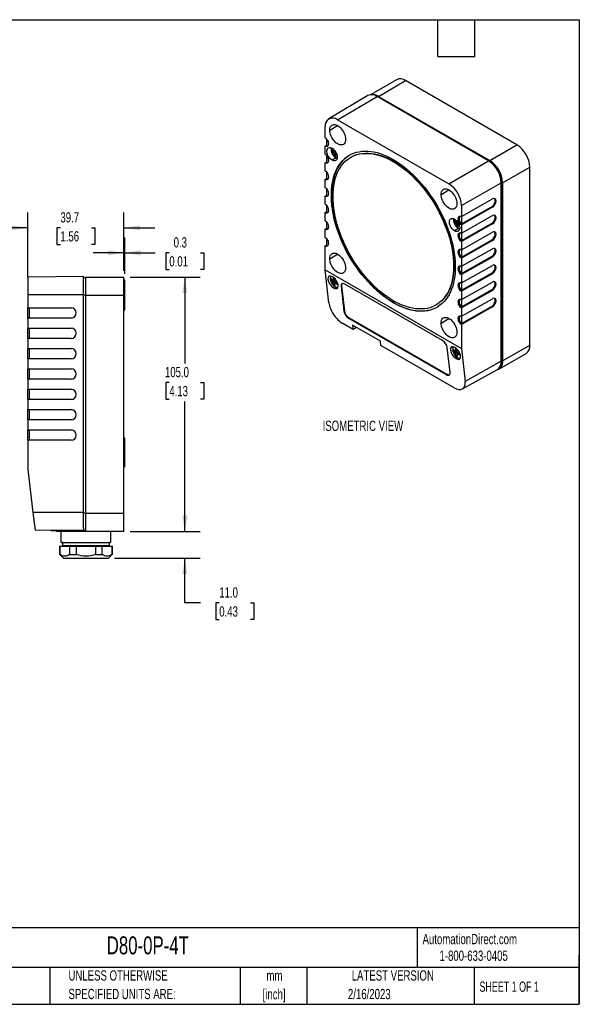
# Model space of a CAD drawing. Header units: millimetres. Extents: x 13 to 546, y 13 to 419.
# Tile 3 of 3: x 315 to 546, y 13 to 419. Entities that reach past the tile are written whole.
import ezdxf

# ---------------------------------------------------------------- set-up
doc = ezdxf.new("R2010")
doc.units = ezdxf.units.MM
doc.header["$LTSCALE"] = 2
doc.layers.add('DIMENSIONS', color=140, linetype='Continuous', lineweight=25)
doc.layers.add('TEXT', color=140, linetype='Continuous', lineweight=25)
doc.styles.add('SLDTEXTSTYLE0', font='TXT', dxfattribs={"width": 0.7})
doc.styles.add('SLDTEXTSTYLE1', font='TXT', dxfattribs={"width": 0.65})
doc.dimstyles.new('SLDDIMSTYLE0', dxfattribs={"dimtxt": 4.316016, "dimasz": 6.604, "dimexe": 0, "dimexo": 0.0625, "dimgap": 1.079004, "dimtad": 0, "dimtih": 1, "dimtoh": 1, "dimrnd": 1e-09, "dimzin": 4, "dimdsep": 46, "dimtxsty": 'SLDTEXTSTYLE0', "dimsah": 1, "dimcen": 0.09, "dimadec": 0, "dimazin": 1, "dimtfac": 1, "dimtofl": 0, "dimtmove": 0, "dimatfit": 3, "dimfxl": 0, "dimfrac": 2, "dimtolj": 1, "dimtzin": 12, "dimarcsym": 0})
doc.dimstyles.new('SLDDIMSTYLE1', dxfattribs={"dimtxt": 4.316016, "dimasz": 6.604, "dimexe": 0, "dimexo": 0.0625, "dimgap": 1.079004, "dimtad": 0, "dimtih": 1, "dimtoh": 1, "dimrnd": 1e-09, "dimzin": 12, "dimdsep": 46, "dimtxsty": 'SLDTEXTSTYLE0', "dimsah": 1, "dimcen": 0.09, "dimadec": 0, "dimazin": 3, "dimtfac": 1, "dimtmove": 0, "dimatfit": 0, "dimfxl": 0, "dimfrac": 2, "dimtolj": 1, "dimtzin": 12, "dimarcsym": 0})
doc.dimstyles.new('SLDDIMSTYLE4', dxfattribs={"dimtxt": 4.316016, "dimasz": 6.604, "dimexe": 0, "dimexo": 0.0625, "dimgap": 1.079004, "dimtad": 0, "dimtih": 1, "dimtoh": 1, "dimrnd": 1e-09, "dimdsep": 46, "dimtxsty": 'SLDTEXTSTYLE0', "dimsah": 1, "dimcen": 0.09, "dimadec": 0, "dimazin": 2, "dimtfac": 1, "dimtmove": 0, "dimatfit": 0, "dimfxl": 0, "dimfrac": 2, "dimtolj": 1, "dimtzin": 12, "dimarcsym": 0})
doc.dimstyles.new('SLDDIMSTYLE5', dxfattribs={"dimtxt": 4.316016, "dimasz": 6.604, "dimexe": 0, "dimexo": 0.0625, "dimgap": 1.079004, "dimtad": 0, "dimtih": 1, "dimtoh": 1, "dimrnd": 1e-09, "dimzin": 4, "dimdsep": 46, "dimtxsty": 'SLDTEXTSTYLE0', "dimsah": 1, "dimcen": 0.09, "dimadec": 0, "dimazin": 1, "dimtfac": 1, "dimtmove": 0, "dimatfit": 0, "dimfxl": 0, "dimfrac": 2, "dimtolj": 1, "dimtzin": 12, "dimarcsym": 0})

# ---------------------------------------------------------------- blocks, each defined once
blk = doc.blocks.new('SW_NOTE_0_1')
at = {"layer": 'TEXT', "color": 0, "char_height": 4.233, "attachment_point": 2, "style": 'SLDTEXTSTYLE0'}
for s, insert in [('mm', (5.69, 5.46)), ('[inch]', (5.52, -2.19))]:
    blk.add_mtext(s, dxfattribs=dict(at, insert=insert))
blk = doc.blocks.new('SW_NOTE_0_2')
at = {"layer": 'TEXT', "color": 0, "char_height": 4.2333, "attachment_point": 1, "style": 'SLDTEXTSTYLE0'}
for s, insert in [('UNLESS OTHERWISE', (0, 5.46)), ('SPECIFIED UNITS ARE:', (0, -2.19))]:
    blk.add_mtext(s, dxfattribs=dict(at, insert=insert))
blk = doc.blocks.new('_D_7')
at = {"layer": 'DIMENSIONS'}
for p, q in [((318.43, 312.54), (318.43, 339.55)), ((358.13, 315.39), (358.13, 339.55)), ((318.43, 333.2), (305.73, 333.2)), ((331.88, 333.2), (330.43, 333.2)), ((330.43, 333.2), (330.43, 326.34)), ((344.71, 333.2), (346.15, 333.2)), ((346.15, 333.2), (346.15, 326.34)), ((358.13, 333.2), (370.83, 333.2)), ((330.43, 326.34), (331.88, 326.34)), ((346.15, 326.34), (344.71, 326.34))]:
    blk.add_line(p, q, dxfattribs=at)
for points in [[(318.43, 333.2), (311.82, 334.22), (311.82, 332.19)], [(358.13, 333.2), (364.73, 332.19), (364.73, 334.22)]]:
    blk.add_solid(points, dxfattribs=at)
at = {"layer": 'DIMENSIONS', "char_height": 4.233, "attachment_point": 1, "style": 'SLDTEXTSTYLE0'}
for s, insert in [('39.7', (331.88, 339.63)), ('1.56', (331.88, 331.8))]:
    blk.add_mtext(s, dxfattribs=dict(at, insert=insert))
blk = doc.blocks.new('_D_8')
at = {"layer": 'DIMENSIONS'}
for p, q in [((358.13, 315.39), (358.13, 329.24)), ((358.43, 314.14), (358.43, 329.24)), ((358.13, 322.89), (345.43, 322.89)), ((358.43, 322.89), (370.98, 322.89)), ((376.83, 322.89), (375.38, 322.89)), ((375.38, 322.89), (375.38, 316.03)), ((389.65, 322.89), (391.1, 322.89)), ((391.1, 322.89), (391.1, 316.03)), ((375.38, 316.03), (376.83, 316.03)), ((391.1, 316.03), (389.65, 316.03))]:
    blk.add_line(p, q, dxfattribs=at)
for points in [[(358.13, 322.89), (351.52, 323.9), (351.52, 321.87)], [(358.43, 322.89), (365.03, 321.87), (365.03, 323.9)]]:
    blk.add_solid(points, dxfattribs=at)
at = {"layer": 'DIMENSIONS', "char_height": 4.233, "attachment_point": 1, "style": 'SLDTEXTSTYLE0'}
for s, insert in [('0.3', (378.62, 329.31)), ('0.01', (376.83, 321.48))]:
    blk.add_mtext(s, dxfattribs=dict(at, insert=insert))
blk = doc.blocks.new('_D_9')
at = {"layer": 'DIMENSIONS'}
for p, q in [((360.67, 312.85), (389.59, 312.85)), ((383.24, 312.85), (383.24, 277.16)), ((376.83, 269.34), (375.38, 269.34)), ((375.38, 269.34), (375.38, 262.48)), ((389.65, 269.34), (391.1, 269.34)), ((391.1, 269.34), (391.1, 262.48)), ((375.38, 262.48), (376.83, 262.48)), ((383.24, 207.85), (383.24, 261.51)), ((391.1, 262.48), (389.65, 262.48)), ((360.67, 207.85), (389.59, 207.85))]:
    blk.add_line(p, q, dxfattribs=at)
for points in [[(383.24, 312.85), (382.22, 306.25), (384.26, 306.25)], [(383.24, 207.85), (384.26, 214.46), (382.22, 214.46)]]:
    blk.add_solid(points, dxfattribs=at)
at = {"layer": 'DIMENSIONS', "char_height": 4.233, "attachment_point": 1, "style": 'SLDTEXTSTYLE0'}
for s, insert in [('105.0', (375.03, 275.76)), ('4.13', (376.83, 267.93))]:
    blk.add_mtext(s, dxfattribs=dict(at, insert=insert))
blk = doc.blocks.new('_D_10')
at = {"layer": 'DIMENSIONS'}
for p, q in [((383.24, 207.85), (383.24, 220.55)), ((360.67, 207.85), (389.59, 207.85)), ((354.22, 196.85), (389.59, 196.85)), ((383.24, 178.38), (383.24, 196.85)), ((389.68, 178.38), (383.24, 178.38)), ((397.46, 178.38), (396.01, 178.38)), ((396.01, 178.38), (396.01, 171.52)), ((410.29, 178.38), (411.74, 178.38)), ((411.74, 178.38), (411.74, 171.52)), ((396.01, 171.52), (397.46, 171.52)), ((411.74, 171.52), (410.29, 171.52))]:
    blk.add_line(p, q, dxfattribs=at)
for points in [[(383.24, 207.85), (384.26, 214.46), (382.22, 214.46)], [(383.24, 196.85), (382.22, 190.25), (384.26, 190.25)]]:
    blk.add_solid(points, dxfattribs=at)
at = {"layer": 'DIMENSIONS', "char_height": 4.233, "attachment_point": 1, "style": 'SLDTEXTSTYLE0'}
for s, insert in [('11.0', (397.46, 184.8)), ('0.43', (397.46, 176.98))]:
    blk.add_mtext(s, dxfattribs=dict(at, insert=insert))

msp = doc.modelspace()

# ---------------------------------------------------------------- linework, layer by layer
for p, q in [((470.661, 394.319), (459.932, 388.126)), ((463.168, 387.458), (474.411, 393.948)), ((520.373, 367.415), (474.411, 393.948)), ((458.824, 387.771), (442.686, 378.167)), ((446.339, 377.824), (462.602, 387.417)), ((508.564, 360.884), (462.602, 387.417)), ((463.168, 387.213), (463.062, 387.152)), ((463.168, 387.458), (509.13, 360.924)), ((463.168, 387.213), (509.13, 360.68)), ((441.212, 370.332), (441.212, 374.864)), ((443.051, 373.517), (446.339, 375.415)), ((446.339, 377.824), (492.301, 351.291)), ((441.212, 370.332), (441.566, 370.128)), ((441.212, 366.902), (441.916, 367.317)), ((441.212, 363.473), (441.212, 366.902)), ((441.566, 366.699), (441.212, 366.902)), ((441.919, 366.903), (441.566, 366.699)), ((441.916, 366.905), (441.916, 369.676)), ((441.916, 366.905), (441.919, 366.903)), ((441.919, 366.903), (442.206, 366.931)), ((443.6, 365.848), (443.676, 366.178)), ((509.13, 360.924), (520.373, 367.415)), ((441.212, 363.473), (441.566, 363.269)), ((441.916, 360.046), (441.916, 362.817)), ((443.6, 365.195), (443.673, 365.237)), ((443.673, 365.237), (445.314, 364.29)), ((445.709, 362.069), (444.041, 361.105)), ((444.788, 364.639), (444.882, 365.299)), ((445.231, 364.895), (444.788, 364.639)), ((445.314, 364.29), (444.788, 363.986)), ((444.953, 363.02), (445.314, 363.228)), ((445.314, 364.29), (445.314, 363.228)), ((445.314, 363.228), (445.44, 363.155)), ((445.399, 364.634), (445.354, 364.313)), ((445.797, 363.915), (445.354, 363.66)), ((451.863, 362.381), (451.721, 362.299)), ((441.212, 360.043), (441.916, 360.458)), ((441.212, 356.614), (441.212, 360.043)), ((441.566, 359.84), (441.212, 360.043)), ((441.919, 360.044), (441.566, 359.84)), ((441.916, 360.046), (441.919, 360.044)), ((441.919, 360.044), (442.206, 360.072)), ((469.32, 360.556), (469.461, 360.638)), ((492.301, 351.291), (508.564, 360.884)), ((509.13, 360.68), (509.006, 360.608)), ((514.433, 351.739), (525.676, 358.229)), ((525.676, 284.741), (525.676, 358.229)), ((441.212, 356.614), (441.566, 356.41)), ((441.212, 353.184), (441.916, 353.599)), ((441.916, 353.187), (441.916, 355.958)), ((441.212, 349.755), (441.212, 353.184)), ((441.566, 352.981), (441.212, 353.184)), ((441.212, 349.755), (441.566, 349.551)), ((441.919, 353.185), (441.566, 352.981)), ((441.916, 353.187), (441.919, 353.185)), ((441.919, 353.185), (442.206, 353.213)), ((497.427, 342.412), (513.868, 351.698)), ((514.221, 351.861), (513.868, 351.657)), ((513.868, 278.209), (513.868, 351.698)), ((514.221, 351.861), (514.221, 278.373)), ((514.433, 351.739), (514.433, 278.25)), ((441.212, 346.326), (441.916, 346.74)), ((441.212, 342.896), (441.212, 346.326)), ((441.566, 346.122), (441.212, 346.326)), ((441.919, 346.326), (441.566, 346.122)), ((441.916, 346.328), (441.916, 349.099)), ((441.916, 346.328), (441.919, 346.326)), ((441.919, 346.326), (442.206, 346.354)), ((489.013, 346.983), (492.301, 348.882)), ((441.212, 342.896), (441.566, 342.692)), ((441.916, 339.469), (441.916, 342.24)), ((497.427, 337.88), (510.222, 345.107)), ((497.427, 342.412), (497.427, 337.88)), ((510.222, 341.678), (497.427, 334.45)), ((497.431, 334.856), (509.869, 341.882)), ((509.869, 341.882), (510.222, 341.678)), ((441.212, 339.467), (441.916, 339.882)), ((441.212, 336.037), (441.212, 339.467)), ((441.566, 339.263), (441.212, 339.467)), ((441.919, 339.467), (441.566, 339.263)), ((441.916, 339.469), (441.919, 339.467)), ((441.919, 339.467), (442.206, 339.495)), ((497.074, 338.084), (497.427, 337.88)), ((497.427, 331.021), (510.222, 338.248)), ((497.431, 337.882), (497.431, 334.856)), ((441.212, 336.037), (441.566, 335.833)), ((441.916, 332.61), (441.916, 335.381)), ((494.158, 336.662), (494.235, 336.992)), ((494.158, 336.008), (494.231, 336.05)), ((494.231, 336.05), (495.872, 335.103)), ((495.346, 335.453), (495.44, 336.112)), ((495.789, 335.709), (495.346, 335.453)), ((495.872, 335.103), (495.346, 334.8)), ((495.511, 333.833), (495.872, 334.041)), ((495.872, 335.103), (495.872, 334.041)), ((495.872, 334.041), (495.998, 333.969)), ((495.958, 335.448), (495.912, 335.126)), ((496.355, 334.729), (495.912, 334.473)), ((497.074, 334.654), (497.428, 334.858)), ((497.427, 334.45), (497.074, 334.654)), ((510.222, 334.819), (497.427, 327.591)), ((497.427, 334.45), (497.427, 331.021)), ((497.428, 334.858), (497.431, 334.856)), ((497.431, 327.997), (509.869, 335.023)), ((509.869, 335.023), (510.222, 334.819)), ((441.212, 332.608), (441.916, 333.023)), ((441.212, 329.178), (441.212, 332.608)), ((441.566, 332.404), (441.212, 332.608)), ((441.919, 332.608), (441.566, 332.404)), ((441.916, 332.61), (441.919, 332.608)), ((441.919, 332.608), (442.206, 332.636)), ((496.268, 332.882), (494.599, 331.919)), ((497.074, 331.225), (497.427, 331.021)), ((497.427, 324.162), (510.222, 331.389)), ((497.431, 331.023), (497.431, 327.997)), ((441.212, 329.178), (441.566, 328.974)), ((441.212, 325.749), (441.916, 326.164)), ((441.212, 315.842), (441.212, 325.749)), ((441.566, 325.545), (441.212, 325.749)), ((441.919, 325.749), (441.566, 325.545)), ((441.916, 325.751), (441.916, 328.522)), ((441.916, 325.751), (441.919, 325.749)), ((441.919, 325.749), (442.206, 325.777)), ((497.074, 327.795), (497.428, 327.999)), ((497.427, 327.591), (497.074, 327.795)), ((510.222, 327.96), (497.427, 320.732)), ((497.427, 327.591), (497.427, 324.162)), ((497.428, 327.999), (497.431, 327.997)), ((497.431, 321.138), (509.869, 328.164)), ((509.869, 328.164), (510.222, 327.96)), ((443.051, 320.441), (446.339, 322.34)), ((497.074, 324.366), (497.427, 324.162)), ((497.074, 320.936), (497.428, 321.14)), ((497.427, 317.303), (510.222, 324.53)), ((510.222, 321.101), (497.427, 313.873)), ((497.428, 321.14), (497.431, 321.138)), ((497.431, 324.164), (497.431, 321.138)), ((497.431, 314.279), (509.869, 321.305)), ((509.869, 321.305), (510.222, 321.101)), ((497.427, 320.732), (497.074, 320.936)), ((497.074, 317.507), (497.427, 317.303)), ((497.427, 320.732), (497.427, 317.303)), ((497.427, 310.444), (510.222, 317.671)), ((497.431, 317.305), (497.431, 314.279)), ((318.426, 312.953), (341.426, 313.203)), ((318.426, 312.953), (318.426, 305.703)), ((341.426, 305.703), (341.426, 313.203)), ((441.212, 315.842), (497.427, 283.389)), ((442.699, 302.252), (441.212, 315.842)), ((497.074, 314.077), (497.428, 314.281)), ((497.427, 313.873), (497.074, 314.077)), ((510.222, 314.242), (497.427, 307.014)), ((497.427, 313.873), (497.427, 310.444)), ((497.428, 314.281), (497.431, 314.279)), ((497.431, 307.42), (509.869, 314.446)), ((509.869, 314.446), (510.222, 314.242)), ((342.226, 312.553), (341.426, 312.553)), ((342.226, 312.853), (358.126, 312.853)), ((342.226, 312.853), (342.226, 305.353)), ((358.126, 305.353), (358.126, 312.853)), ((358.426, 311.603), (358.126, 311.603)), ((358.426, 301.154), (358.426, 311.603)), ((443.246, 311.916), (443.319, 311.958)), ((443.319, 311.958), (444.96, 311.01)), ((444.96, 311.664), (444.434, 311.36)), ((444.96, 311.01), (444.434, 310.707)), ((444.599, 309.741), (444.96, 309.949)), ((444.899, 312.463), (444.872, 312.348)), ((444.96, 312.298), (444.96, 311.664)), ((444.96, 311.01), (444.96, 309.949)), ((444.96, 309.949), (445.086, 309.876)), ((445.526, 310.684), (445, 310.38)), ((445.526, 310.684), (446.389, 310.185)), ((447.751, 309.089), (447.962, 309.239)), ((447.751, 309.089), (448.889, 298.8)), ((447.962, 309.239), (449.099, 298.951)), ((489.613, 286.706), (449.308, 309.973)), ((497.074, 310.648), (497.427, 310.444)), ((497.427, 303.585), (510.222, 310.812)), ((497.431, 310.446), (497.431, 307.42)), ((318.426, 305.703), (318.426, 300.153)), ((318.426, 305.703), (341.426, 305.703)), ((341.426, 215.703), (341.426, 305.703)), ((342.226, 305.353), (341.426, 305.353)), ((342.226, 305.353), (342.226, 215.353)), ((342.226, 305.353), (358.126, 305.353)), ((358.126, 215.353), (358.126, 305.353)), ((445.356, 308.789), (444.683, 308.401)), ((497.074, 307.218), (497.428, 307.422)), ((497.427, 307.014), (497.074, 307.218)), ((510.222, 307.383), (497.427, 300.156)), ((497.427, 307.014), (497.427, 303.585)), ((497.428, 307.422), (497.431, 307.42)), ((497.431, 300.562), (509.869, 307.587)), ((509.869, 307.587), (510.222, 307.383)), ((358.126, 301.154), (358.426, 301.154)), ((358.426, 299.407), (358.426, 301.154)), ((469.461, 302.337), (469.32, 302.255)), ((486.918, 301.329), (487.06, 301.411)), ((497.074, 303.789), (497.427, 303.585)), ((497.427, 296.726), (510.222, 303.953)), ((497.431, 303.587), (497.431, 300.562)), ((318.426, 300.153), (336.326, 300.153)), ((318.426, 295.953), (318.426, 300.153)), ((318.926, 300.153), (318.926, 295.953)), ((358.126, 299.407), (358.426, 299.407)), ((448.889, 298.8), (449.099, 298.951)), ((497.074, 300.359), (497.428, 300.564)), ((497.427, 300.156), (497.074, 300.359)), ((497.074, 296.93), (497.427, 296.726)), ((510.222, 300.524), (497.427, 293.297)), ((497.427, 300.156), (497.427, 296.726)), ((497.428, 300.564), (497.431, 300.562)), ((497.431, 293.703), (509.869, 300.728)), ((497.431, 296.728), (497.431, 293.703)), ((509.869, 300.728), (510.222, 300.524)), ((318.426, 295.953), (318.426, 291.753)), ((336.326, 295.953), (318.426, 295.953)), ((452.703, 291.244), (448.46, 293.694)), ((450.867, 295.875), (451.077, 296.025)), ((450.867, 295.875), (491.172, 272.607)), ((451.077, 296.025), (491.383, 272.758)), ((463.964, 286.384), (452.509, 292.996)), ((452.509, 292.996), (452.703, 291.244)), ((489.013, 293.908), (492.301, 295.807)), ((497.074, 293.5), (497.428, 293.705)), ((497.427, 293.297), (497.074, 293.5)), ((497.427, 293.297), (497.427, 283.389)), ((497.428, 293.705), (497.431, 293.703)), ((318.426, 291.753), (336.326, 291.753)), ((318.426, 287.553), (318.426, 291.753)), ((318.926, 291.753), (318.926, 287.553)), ((454.139, 292.056), (452.703, 291.244)), ((318.426, 287.553), (318.426, 283.353)), ((336.326, 287.553), (318.426, 287.553)), ((464.158, 284.632), (463.964, 286.384)), ((494.422, 267.16), (464.158, 284.632)), ((514.433, 278.25), (525.676, 284.741)), ((318.426, 283.353), (336.326, 283.353)), ((318.426, 279.153), (318.426, 283.353)), ((318.926, 283.353), (318.926, 279.153)), ((492.729, 273.492), (491.592, 283.78)), ((493.804, 282.729), (493.877, 282.771)), ((493.877, 282.771), (495.518, 281.824)), ((495.518, 282.477), (494.993, 282.174)), ((495.518, 281.824), (494.993, 281.52)), ((495.157, 280.554), (495.518, 280.762)), ((495.457, 283.276), (495.43, 283.161)), ((495.518, 283.112), (495.518, 282.477)), ((495.518, 281.824), (495.518, 280.762)), ((495.518, 280.762), (495.644, 280.689)), ((496.084, 281.497), (495.558, 281.194)), ((496.084, 281.497), (496.947, 280.999)), ((497.427, 283.389), (498.947, 269.781)), ((512.88, 274.816), (524.123, 281.307)), ((318.426, 279.153), (318.426, 274.953)), ((336.326, 279.153), (318.426, 279.153)), ((495.914, 279.603), (495.241, 279.214)), ((513.868, 278.209), (498.947, 269.781)), ((514.221, 278.373), (513.867, 278.169)), ((318.426, 274.953), (336.326, 274.953)), ((318.426, 270.753), (318.426, 274.953)), ((318.926, 274.953), (318.926, 270.753)), ((491.383, 272.758), (491.172, 272.607)), ((497.856, 266.684), (512.285, 274.759)), ((318.426, 270.753), (318.426, 266.553)), ((336.326, 270.753), (318.426, 270.753)), ((318.426, 266.553), (336.326, 266.553)), ((318.426, 262.353), (318.426, 266.553)), ((318.926, 266.553), (318.926, 262.353)), ((318.426, 262.353), (318.426, 258.153)), ((336.326, 262.353), (318.426, 262.353)), ((318.426, 258.153), (336.326, 258.153)), ((318.426, 253.953), (318.426, 258.153)), ((318.926, 258.153), (318.926, 253.953)), ((318.426, 253.953), (318.426, 249.753)), ((336.326, 253.953), (318.426, 253.953)), ((318.426, 249.753), (336.326, 249.753)), ((318.426, 245.553), (318.426, 249.753)), ((318.926, 249.753), (318.926, 245.553)), ((318.426, 245.553), (318.426, 233.42)), ((336.326, 245.553), (318.426, 245.553)), ((358.426, 246.353), (358.126, 246.353)), ((358.426, 243.165), (358.426, 246.353)), ((358.426, 243.165), (358.126, 243.165)), ((358.426, 237.541), (358.426, 243.165)), ((358.126, 237.541), (358.426, 237.541)), ((358.426, 236.034), (358.126, 236.034)), ((358.426, 236.034), (358.426, 237.541)), ((358.426, 234.483), (358.426, 236.034)), ((318.426, 233.42), (320.552, 215.703)), ((358.426, 234.483), (358.126, 234.483)), ((320.552, 215.703), (321.426, 208.42)), ((341.426, 215.703), (320.552, 215.703)), ((341.426, 209.228), (341.426, 215.703)), ((342.226, 215.353), (341.426, 215.353)), ((342.226, 215.353), (342.226, 207.853)), ((342.226, 215.353), (358.126, 215.353)), ((358.126, 207.853), (358.126, 215.353)), ((341.426, 208.203), (321.426, 208.42)), ((327.949, 208.35), (328.163, 208.153)), ((328.026, 208.279), (328.026, 208.253)), ((328.026, 208.253), (328.054, 208.253)), ((329.426, 208.153), (328.163, 208.153)), ((329.426, 208.333), (329.426, 208.153)), ((337.636, 208.153), (329.426, 208.153)), ((330.226, 208.153), (330.226, 207.853)), ((337.931, 207.853), (330.226, 207.853)), ((332.226, 203.353), (332.226, 207.853)), ((337.636, 208.153), (337.636, 208.244)), ((341.426, 208.153), (337.636, 208.153)), ((337.931, 207.853), (337.931, 208.153)), ((342.226, 207.853), (337.931, 207.853)), ((341.426, 209.228), (341.426, 208.153)), ((342.226, 208.153), (341.426, 208.153)), ((358.126, 207.853), (342.226, 207.853)), ((352.626, 207.853), (352.626, 203.353)), ((332.226, 203.353), (352.626, 203.353)), ((331.626, 198.403), (331.626, 201.853)), ((331.745, 201.853), (331.626, 201.853)), ((331.745, 198.403), (331.745, 201.853)), ((331.745, 201.853), (335.699, 201.853)), ((351.956, 203.153), (332.896, 203.153)), ((332.896, 202.053), (332.896, 203.153)), ((332.896, 202.053), (351.956, 202.053)), ((335.699, 201.853), (335.699, 198.403)), ((335.699, 201.853), (338.471, 201.853)), ((338.471, 198.403), (338.471, 201.853)), ((338.471, 201.853), (346.38, 201.853)), ((346.38, 201.853), (346.38, 198.403)), ((346.38, 201.853), (349.152, 201.853)), ((349.152, 198.403), (349.152, 201.853)), ((349.152, 201.853), (353.107, 201.853)), ((351.956, 203.153), (351.956, 202.053)), ((353.107, 201.853), (353.107, 198.403)), ((353.226, 201.853), (353.107, 201.853)), ((353.226, 201.853), (353.226, 198.403)), ((333.176, 196.853), (331.626, 198.403)), ((331.745, 198.403), (331.626, 198.403)), ((333.176, 196.853), (351.676, 196.853)), ((335.699, 198.403), (338.471, 198.403)), ((346.38, 198.403), (349.152, 198.403)), ((353.226, 198.403), (351.676, 196.853)), ((353.226, 198.403), (353.107, 198.403))]:
    msp.add_line(p, q)
at = {"flags": 128}
for points in [[(461.963, 387.741), (462.554, 387.524), (463.168, 387.213)], [(443.051, 373.517), (443.088, 374.061), (443.197, 374.551), (443.376, 374.976), (443.622, 375.326), (443.929, 375.592), (444.289, 375.77), (444.695, 375.856), (445.138, 375.846), (445.607, 375.743), (446.093, 375.547), (446.585, 375.263), (447.07, 374.898), (447.54, 374.459), (447.983, 373.958), (448.389, 373.404), (448.749, 372.81), (449.056, 372.189), (449.301, 371.556), (449.481, 370.924), (449.59, 370.307), (449.627, 369.72)], [(441.566, 370.128), (441.884, 369.722), (442.151, 369.268), (442.353, 368.791), (442.478, 368.314), (442.52, 367.862), (442.478, 367.459), (442.353, 367.127), (442.151, 366.882), (441.884, 366.736), (441.566, 366.699)], [(449.627, 369.72), (449.59, 369.176), (449.481, 368.685), (449.301, 368.261), (449.056, 367.911), (448.749, 367.644), (448.389, 367.466), (447.983, 367.381), (447.54, 367.391), (447.07, 367.494), (446.585, 367.69), (446.093, 367.974), (445.607, 368.339), (445.138, 368.777), (444.695, 369.279), (444.289, 369.833), (443.929, 370.427), (443.622, 371.048), (443.376, 371.681), (443.197, 372.313), (443.088, 372.929), (443.051, 373.517)], [(444.041, 361.105), (443.651, 361.372), (443.274, 361.713), (442.924, 362.117), (442.612, 362.57), (442.348, 363.056), (442.142, 363.559), (442, 364.062), (441.928, 364.548), (441.928, 365), (442, 365.403), (442.142, 365.743), (442.348, 366.008), (442.612, 366.19), (442.924, 366.282), (443.274, 366.281), (443.651, 366.188), (444.041, 366.004)], [(444.041, 366.004), (444.431, 365.738), (444.807, 365.397), (445.157, 364.993), (445.47, 364.54), (445.734, 364.054), (445.94, 363.551), (446.081, 363.047), (446.153, 362.562), (446.153, 362.109), (446.081, 361.707), (445.94, 361.367), (445.734, 361.101), (445.47, 360.92), (445.157, 360.827), (444.807, 360.828), (444.431, 360.922), (444.041, 361.105)], [(441.566, 363.269), (441.884, 362.863), (442.151, 362.41), (442.353, 361.932), (442.478, 361.455), (442.52, 361.003), (442.478, 360.6), (442.353, 360.268), (442.151, 360.023), (441.884, 359.877), (441.566, 359.84)], [(469.32, 302.255), (467.957, 303.084), (466.599, 303.994), (465.248, 304.982), (463.909, 306.047), (462.585, 307.185), (461.28, 308.392), (459.998, 309.666), (458.743, 311.003), (457.517, 312.399), (456.325, 313.85), (455.17, 315.351), (454.054, 316.9), (452.983, 318.49), (451.957, 320.119), (450.98, 321.78), (450.056, 323.47), (449.186, 325.184), (448.373, 326.916), (447.62, 328.663), (446.928, 330.418), (446.3, 332.177), (445.737, 333.935), (445.24, 335.687), (444.812, 337.429), (444.454, 339.154), (444.166, 340.858), (443.949, 342.537), (443.804, 344.186), (443.732, 345.799), (443.732, 347.373), (443.804, 348.902), (443.949, 350.384), (444.166, 351.812), (444.454, 353.184), (444.812, 354.495), (445.24, 355.742), (445.737, 356.922), (446.3, 358.03), (446.928, 359.063), (447.62, 360.02), (448.373, 360.896), (449.186, 361.69), (450.056, 362.4), (450.98, 363.022), (451.957, 363.557), (452.983, 364.001), (454.054, 364.354), (455.17, 364.615), (456.325, 364.782), (457.517, 364.857), (458.743, 364.838), (459.998, 364.725), (461.28, 364.518), (462.585, 364.219), (463.909, 363.829), (465.248, 363.347), (466.599, 362.776), (467.957, 362.118), (469.32, 361.373)], [(451.292, 363.206), (451.122, 363.104), (450.197, 362.481), (449.328, 361.772), (448.515, 360.978), (447.762, 360.101), (447.07, 359.145), (446.441, 358.111), (445.878, 357.003), (445.382, 355.824), (444.954, 354.577), (444.595, 353.266), (444.307, 351.894), (444.09, 350.465), (443.946, 348.984), (443.873, 347.454), (443.873, 345.881), (443.946, 344.267), (444.09, 342.619), (444.307, 340.94), (444.595, 339.236), (444.954, 337.51), (445.382, 335.769), (445.878, 334.017), (446.441, 332.259), (447.07, 330.499), (447.762, 328.744), (448.515, 326.998), (449.328, 325.265), (450.197, 323.552), (451.122, 321.862), (452.098, 320.2), (453.124, 318.572), (454.196, 316.981), (455.311, 315.433), (456.466, 313.931), (457.659, 312.48), (458.884, 311.085), (460.14, 309.748), (461.422, 308.474), (462.727, 307.266), (464.05, 306.129), (465.39, 305.064), (466.74, 304.075), (468.099, 303.165), (469.461, 302.337)], [(469.32, 303.072), (467.972, 303.892), (466.629, 304.794), (465.293, 305.775), (463.969, 306.833), (462.661, 307.964), (461.372, 309.165), (460.107, 310.432), (458.869, 311.762), (457.661, 313.151), (456.488, 314.594), (455.352, 316.088), (454.257, 317.628), (453.206, 319.21), (452.203, 320.829), (451.25, 322.48), (450.349, 324.158), (449.505, 325.859), (448.718, 327.577), (447.992, 329.308), (447.329, 331.046), (446.73, 332.786), (446.197, 334.524), (445.733, 336.253), (445.337, 337.97), (445.012, 339.668), (444.758, 341.344), (444.576, 342.991), (444.466, 344.606), (444.43, 346.183), (444.466, 347.718), (444.576, 349.206), (444.758, 350.644), (445.012, 352.026), (445.337, 353.349), (445.733, 354.608), (446.197, 355.801), (446.73, 356.924), (447.329, 357.972), (447.992, 358.944), (448.718, 359.837), (449.505, 360.647), (450.349, 361.373), (451.25, 362.012), (452.203, 362.562), (453.206, 363.023), (454.257, 363.391), (455.352, 363.667), (456.488, 363.85), (457.661, 363.939), (458.869, 363.933), (460.107, 363.834), (461.372, 363.64), (462.661, 363.353), (463.969, 362.973), (465.293, 362.502), (466.629, 361.942), (467.972, 361.292), (469.32, 360.556)], [(445.354, 364.313), (445.587, 364.201), (445.683, 364.158)], [(446.13, 361.927), (445.868, 362.002), (445.524, 362.166)], [(451.863, 362.381), (452.344, 362.644), (453.348, 363.104), (454.398, 363.473), (455.493, 363.749), (456.629, 363.932), (457.802, 364.02), (459.01, 364.015), (460.248, 363.915), (461.514, 363.722), (462.802, 363.435), (464.111, 363.055), (465.434, 362.584), (466.77, 362.023), (468.114, 361.374), (469.461, 360.638)], [(469.32, 361.373), (470.682, 360.545), (472.041, 359.635), (473.391, 358.646), (474.731, 357.581), (476.055, 356.444), (477.359, 355.236), (478.641, 353.962), (479.897, 352.625), (481.123, 351.23), (482.315, 349.779), (483.47, 348.277), (484.585, 346.729), (485.657, 345.138), (486.683, 343.51), (487.659, 341.848), (488.584, 340.158), (489.453, 338.445), (490.266, 336.712), (491.019, 334.966), (491.711, 333.211), (492.34, 331.451), (492.903, 329.693), (493.399, 327.941), (493.827, 326.2), (494.186, 324.475), (494.474, 322.77), (494.691, 321.091), (494.835, 319.443), (494.908, 317.829), (494.908, 316.256), (494.835, 314.726), (494.691, 313.245), (494.474, 311.816), (494.186, 310.444), (493.827, 309.133), (493.399, 307.886), (492.903, 306.707), (492.34, 305.599), (491.711, 304.565), (491.019, 303.609), (490.266, 302.732), (489.453, 301.938), (488.584, 301.229), (487.659, 300.606), (486.683, 300.072), (485.657, 299.628), (484.585, 299.275), (483.47, 299.014), (482.315, 298.846), (481.123, 298.772), (479.897, 298.791), (478.641, 298.904), (477.359, 299.11), (476.055, 299.409), (474.731, 299.8), (473.391, 300.281), (472.041, 300.852), (470.682, 301.511), (469.32, 302.255)], [(469.32, 360.556), (470.667, 359.736), (472.011, 358.834), (473.347, 357.853), (474.67, 356.796), (475.979, 355.665), (477.267, 354.464), (478.533, 353.197), (479.771, 351.867), (480.979, 350.478), (482.152, 349.034), (483.288, 347.54), (484.383, 346), (485.433, 344.418), (486.437, 342.8), (487.39, 341.149), (488.29, 339.47), (489.135, 337.769), (489.921, 336.051), (490.647, 334.32), (491.311, 332.582), (491.91, 330.842), (492.442, 329.105), (492.907, 327.375), (493.303, 325.659), (493.628, 323.96), (493.882, 322.285), (494.064, 320.637), (494.173, 319.023), (494.21, 317.445), (494.173, 315.91), (494.064, 314.422), (493.882, 312.985), (493.628, 311.603), (493.303, 310.28), (492.907, 309.02), (492.442, 307.827), (491.91, 306.705), (491.311, 305.656), (490.647, 304.684), (489.921, 303.792), (489.135, 302.981), (488.29, 302.256), (487.39, 301.617), (486.437, 301.066), (485.433, 300.606), (484.383, 300.237), (483.288, 299.961), (482.152, 299.778), (480.979, 299.69), (479.771, 299.695), (478.533, 299.795), (477.267, 299.989), (475.979, 300.276), (474.67, 300.655), (473.347, 301.126), (472.011, 301.687), (470.667, 302.336), (469.32, 303.072)], [(469.461, 360.638), (470.809, 359.818), (472.152, 358.916), (473.488, 357.935), (474.812, 356.877), (476.12, 355.746), (477.409, 354.546), (478.674, 353.278), (479.912, 351.948), (481.12, 350.56), (482.293, 349.116), (483.429, 347.622), (484.524, 346.082), (485.575, 344.5), (486.578, 342.881), (487.531, 341.23), (488.432, 339.552), (489.276, 337.851), (490.063, 336.133), (490.789, 334.402), (491.452, 332.664), (492.051, 330.924), (492.584, 329.186), (493.048, 327.457), (493.444, 325.74), (493.769, 324.042), (494.023, 322.366), (494.205, 320.719), (494.315, 319.104), (494.351, 317.527), (494.315, 315.992), (494.205, 314.504), (494.023, 313.066), (493.769, 311.684), (493.444, 310.361), (493.048, 309.102), (492.584, 307.909), (492.051, 306.787), (491.452, 305.738), (490.789, 304.766), (490.063, 303.873), (489.276, 303.063), (488.432, 302.337), (487.531, 301.698), (487.06, 301.411)], [(441.566, 356.41), (441.884, 356.004), (442.151, 355.551), (442.353, 355.073), (442.478, 354.596), (442.52, 354.144), (442.478, 353.742), (442.353, 353.409), (442.151, 353.164), (441.884, 353.018), (441.566, 352.981)], [(441.566, 349.551), (441.884, 349.145), (442.151, 348.692), (442.353, 348.214), (442.478, 347.737), (442.52, 347.285), (442.478, 346.883), (442.353, 346.55), (442.151, 346.305), (441.884, 346.159), (441.566, 346.122)], [(489.013, 346.983), (489.049, 347.528), (489.159, 348.018), (489.338, 348.443), (489.584, 348.792), (489.89, 349.059), (490.251, 349.237), (490.657, 349.322), (491.1, 349.313), (491.569, 349.209), (492.055, 349.013), (492.546, 348.73), (493.032, 348.365), (493.502, 347.926), (493.945, 347.424), (494.351, 346.87), (494.711, 346.276), (495.017, 345.656), (495.263, 345.022), (495.443, 344.391), (495.552, 343.774), (495.589, 343.187)], [(495.589, 343.187), (495.552, 342.642), (495.443, 342.152), (495.263, 341.728), (495.017, 341.378), (494.711, 341.111), (494.351, 340.933), (493.945, 340.848), (493.502, 340.857), (493.032, 340.961), (492.546, 341.157), (492.055, 341.441), (491.569, 341.806), (491.1, 342.244), (490.657, 342.746), (490.251, 343.3), (489.89, 343.894), (489.584, 344.515), (489.338, 345.148), (489.159, 345.78), (489.049, 346.396), (489.013, 346.983)], [(441.566, 342.692), (441.884, 342.286), (442.151, 341.833), (442.353, 341.355), (442.478, 340.878), (442.52, 340.426), (442.478, 340.024), (442.353, 339.691), (442.151, 339.446), (441.884, 339.3), (441.566, 339.263)], [(497.074, 334.654), (496.755, 335.06), (496.488, 335.514), (496.287, 335.991), (496.162, 336.469), (496.119, 336.92), (496.162, 337.323), (496.287, 337.655), (496.488, 337.901), (496.755, 338.046), (497.074, 338.084)], [(441.566, 335.833), (441.884, 335.427), (442.151, 334.974), (442.353, 334.496), (442.478, 334.019), (442.52, 333.567), (442.478, 333.165), (442.353, 332.832), (442.151, 332.587), (441.884, 332.441), (441.566, 332.404)], [(494.599, 331.919), (494.209, 332.185), (493.833, 332.526), (493.482, 332.93), (493.17, 333.383), (492.906, 333.869), (492.7, 334.373), (492.559, 334.876), (492.487, 335.362), (492.487, 335.814), (492.559, 336.217), (492.7, 336.556), (492.906, 336.822), (493.17, 337.004), (493.482, 337.096), (493.833, 337.095), (494.209, 337.001), (494.599, 336.818)], [(494.599, 336.818), (494.989, 336.551), (495.365, 336.21), (495.716, 335.806), (496.028, 335.354), (496.292, 334.867), (496.498, 334.364), (496.639, 333.861), (496.711, 333.375), (496.711, 332.923), (496.639, 332.52), (496.498, 332.18), (496.292, 331.915), (496.028, 331.733), (495.716, 331.641), (495.365, 331.642), (494.989, 331.735), (494.599, 331.919)], [(495.912, 335.126), (496.145, 335.014), (496.241, 334.972)], [(496.689, 332.741), (496.426, 332.816), (496.082, 332.979)], [(497.074, 327.795), (496.755, 328.201), (496.488, 328.655), (496.287, 329.132), (496.162, 329.61), (496.119, 330.061), (496.162, 330.464), (496.287, 330.796), (496.488, 331.042), (496.755, 331.187), (497.074, 331.225)], [(441.566, 328.974), (441.884, 328.568), (442.151, 328.115), (442.353, 327.637), (442.478, 327.16), (442.52, 326.708), (442.478, 326.306), (442.353, 325.973), (442.151, 325.728), (441.884, 325.583), (441.566, 325.545)], [(443.051, 320.441), (443.088, 320.986), (443.197, 321.476), (443.376, 321.901), (443.622, 322.25), (443.929, 322.517), (444.289, 322.695), (444.695, 322.781), (445.138, 322.771), (445.607, 322.667), (446.093, 322.471), (446.585, 322.188), (447.07, 321.823), (447.54, 321.384), (447.983, 320.882), (448.389, 320.328), (448.749, 319.734), (449.056, 319.114), (449.301, 318.481), (449.481, 317.849), (449.59, 317.232), (449.627, 316.645)], [(497.074, 320.936), (496.755, 321.342), (496.488, 321.796), (496.287, 322.274), (496.162, 322.751), (496.119, 323.202), (496.162, 323.605), (496.287, 323.937), (496.488, 324.183), (496.755, 324.328), (497.074, 324.366)], [(449.627, 316.645), (449.59, 316.1), (449.481, 315.61), (449.301, 315.186), (449.056, 314.836), (448.749, 314.569), (448.389, 314.391), (447.983, 314.306), (447.54, 314.315), (447.07, 314.419), (446.585, 314.615), (446.093, 314.899), (445.607, 315.264), (445.138, 315.702), (444.695, 316.204), (444.289, 316.758), (443.929, 317.352), (443.622, 317.973), (443.376, 318.606), (443.197, 319.238), (443.088, 319.854), (443.051, 320.441)], [(497.074, 314.077), (496.755, 314.483), (496.488, 314.937), (496.287, 315.415), (496.162, 315.892), (496.119, 316.343), (496.162, 316.746), (496.287, 317.078), (496.488, 317.324), (496.755, 317.469), (497.074, 317.507)], [(449.308, 309.973), (448.968, 310.136), (448.648, 310.219), (448.362, 310.219), (448.12, 310.137), (447.932, 309.975), (447.805, 309.74), (447.744, 309.441), (447.751, 309.089)], [(497.074, 307.218), (496.755, 307.624), (496.488, 308.078), (496.287, 308.556), (496.162, 309.033), (496.119, 309.484), (496.162, 309.887), (496.287, 310.219), (496.488, 310.465), (496.755, 310.61), (497.074, 310.648)], [(469.461, 302.337), (470.824, 301.593), (472.182, 300.934), (473.533, 300.363), (474.872, 299.881), (476.196, 299.491), (477.501, 299.192), (478.783, 298.986), (480.038, 298.873), (481.264, 298.853), (482.456, 298.928), (483.611, 299.095), (484.727, 299.356), (485.799, 299.709), (486.824, 300.153), (487.489, 300.504)], [(497.074, 300.359), (496.755, 300.765), (496.488, 301.219), (496.287, 301.697), (496.162, 302.174), (496.119, 302.625), (496.162, 303.028), (496.287, 303.361), (496.488, 303.606), (496.755, 303.751), (497.074, 303.789)], [(497.074, 293.5), (496.755, 293.906), (496.488, 294.36), (496.287, 294.838), (496.162, 295.315), (496.119, 295.766), (496.162, 296.169), (496.287, 296.502), (496.488, 296.747), (496.755, 296.892), (497.074, 296.93)], [(489.013, 293.908), (489.049, 294.453), (489.159, 294.943), (489.338, 295.368), (489.584, 295.717), (489.89, 295.984), (490.251, 296.162), (490.657, 296.247), (491.1, 296.238), (491.569, 296.134), (492.055, 295.938), (492.546, 295.654), (493.032, 295.289), (493.502, 294.851), (493.945, 294.349), (494.351, 293.795), (494.711, 293.201), (495.017, 292.581), (495.263, 291.947), (495.443, 291.315), (495.552, 290.699), (495.589, 290.112)], [(495.589, 290.112), (495.552, 289.567), (495.443, 289.077), (495.263, 288.652), (495.017, 288.303), (494.711, 288.036), (494.351, 287.858), (493.945, 287.773), (493.502, 287.782), (493.032, 287.886), (492.546, 288.082), (492.055, 288.366), (491.569, 288.731), (491.1, 289.169), (490.657, 289.671), (490.251, 290.225), (489.89, 290.819), (489.584, 291.439), (489.338, 292.073), (489.159, 292.705), (489.049, 293.321), (489.013, 293.908)], [(491.172, 272.607), (491.513, 272.445), (491.833, 272.362), (492.119, 272.361), (492.36, 272.443), (492.548, 272.605), (492.675, 272.84), (492.736, 273.14), (492.729, 273.492)]]:
    msp.add_lwpolyline(points, dxfattribs=at)
for centre, radius, start, end in [((472.23, 391.038), 3.637, 53.1466, 115.54294), ((460.425, 384.518), 3.626, 53.08205, 116.19898), ((460.765, 383.728), 4.437, 57.2125, 96.14518), ((444.348, 375.353), 3.174, 51.14713, 188.86362), ((446.707, 367.713), 3.624, 210.97872, 238.02788), ((514.194, 357.724), 11.493, 2.52009, 57.47991), ((447.855, 365.772), 4.294, 187.71601, 237.11872), ((446.707, 367.06), 3.624, 210.97872, 238.02788), ((446.375, 365.57), 2.723, 176.21753, 187.03348), ((447.795, 367.307), 5.144, 236.45771, 240.0343), ((448.103, 363.695), 2.999, 196.3432, 210.65922), ((448.078, 367.797), 5.71, 240.03117, 243.36746), ((448.419, 369.757), 6.824, 243.31292, 249.20447), ((502.386, 351.193), 11.493, 2.52009, 57.47991), ((502.951, 351.234), 11.493, 2.52015, 57.47985), ((503.198, 351.376), 11.033, 2.52015, 57.47985), ((486.328, 341.923), 11.11, 2.52015, 57.47985), ((499.127, 336.861), 2.627, 152.95569, 229.68402), ((497.265, 338.527), 3.624, 210.97872, 238.02788), ((498.413, 336.585), 4.294, 187.71601, 237.11872), ((497.265, 337.874), 3.624, 210.97872, 238.02788), ((496.933, 336.384), 2.723, 176.21753, 187.03348), ((498.353, 338.121), 5.144, 236.45771, 240.0343), ((498.661, 334.508), 2.999, 196.3432, 210.65922), ((498.636, 338.61), 5.71, 240.03117, 243.36746), ((498.977, 340.57), 6.824, 243.31292, 249.20447), ((499.127, 330.002), 2.627, 152.95569, 229.68402), ((499.127, 323.143), 2.627, 152.95569, 229.68402), ((499.127, 316.284), 2.627, 152.95569, 229.68402), ((444.643, 312.43), 1.403, 143.04471, 174.33048), ((446.353, 314.434), 3.624, 210.97872, 238.02788), ((447.501, 312.492), 4.294, 187.71601, 237.11872), ((446.353, 313.781), 3.624, 210.97872, 238.02788), ((446.021, 312.291), 2.723, 176.21753, 187.03348), ((447.442, 316.804), 5.144, 236.45771, 240.0343), ((447.442, 314.028), 5.144, 236.45771, 240.0343), ((447.724, 317.294), 5.71, 240.03117, 243.36746), ((447.75, 310.415), 2.999, 196.3432, 210.65922), ((447.724, 314.518), 5.71, 240.03117, 243.36746), ((448.264, 317.582), 7.317, 243.51062, 254.03787), ((448.327, 317.079), 7.48, 243.59106, 255.78), ((445.983, 310.025), 1.399, 234.49109, 291.55753), ((449.045, 309.476), 1.109, 141.53404, 192.32925), ((499.127, 309.425), 2.627, 152.95569, 229.68402), ((499.127, 302.566), 2.627, 152.95569, 229.68402), ((336.326, 298.053), 2.1, 270, 90), ((453.14, 299.543), 4.315, 189.91091, 238.22268), ((453.35, 299.694), 4.315, 189.91091, 238.22268), ((499.127, 295.707), 2.627, 152.95569, 229.68402), ((336.326, 289.653), 2.1, 270, 90), ((487.341, 283.037), 4.315, 9.91091, 58.22268), ((521.854, 284.401), 3.837, 306.24035, 5.07184), ((336.326, 281.253), 2.1, 270, 90), ((495.201, 283.244), 1.403, 143.04471, 174.33048), ((496.911, 285.248), 3.624, 210.97872, 238.02788), ((498.06, 283.306), 4.294, 187.71601, 237.11872), ((496.911, 284.594), 3.624, 210.97872, 238.02788), ((496.58, 283.105), 2.723, 176.21753, 187.03348), ((498, 287.618), 5.144, 236.45771, 240.0343), ((498, 284.841), 5.144, 236.45771, 240.0343), ((498.282, 288.107), 5.71, 240.03117, 243.36746), ((498.822, 288.396), 7.317, 243.51062, 254.03787), ((498.885, 287.893), 7.48, 243.59106, 255.78), ((498.308, 281.229), 2.999, 196.3432, 210.65922), ((498.282, 285.331), 5.71, 240.03117, 243.36746), ((496.541, 280.838), 1.399, 234.49109, 291.55753), ((511.205, 277.701), 3.275, 280.14536, 9.65268), ((510.034, 277.88), 3.848, 305.80411, 4.91663), ((510.754, 277.956), 3.492, 304.45505, 6.85713), ((336.326, 272.853), 2.1, 270, 90), ((492.14, 273.789), 1.279, 233.70177, 287.02117), ((336.326, 264.453), 2.1, 270, 90), ((336.326, 256.053), 2.1, 270, 90), ((336.326, 247.653), 2.1, 270, 90), ((332.696, 203.153), 0.2, 0, 90), ((352.156, 203.153), 0.2, 90, 180), ((332.696, 202.053), 0.2, 270, 0), ((352.156, 202.053), 0.2, 180, 270)]:
    msp.add_arc(centre, radius, start, end)
for centre, major_axis, ratio, start_param, end_param in [((510.222, 343.392), (1.067, 1.809), 0.583625, 3.9324658, 7.0740584), ((509.869, 343.596), (1.067, 1.809), 0.583625, 3.9324658, 6.1214278), ((509.869, 336.738), (1.067, 1.809), 0.583625, 3.9324658, 6.1214278), ((510.222, 336.533), (1.067, 1.809), 0.583625, 3.9324658, 7.0740584), ((509.869, 329.879), (1.067, 1.809), 0.583625, 3.9324658, 6.1214278), ((510.222, 329.674), (1.067, 1.809), 0.583625, 3.9324658, 7.0740584), ((509.869, 323.02), (1.067, 1.809), 0.583625, 3.9324658, 6.1214278), ((510.222, 322.816), (1.067, 1.809), 0.583625, 3.9324658, 7.0740584), ((509.869, 316.161), (1.067, 1.809), 0.583625, 3.9324658, 6.1214278), ((510.222, 315.957), (1.067, 1.809), 0.583625, 3.9324658, 7.0740584), ((444.428, 310.703), (-1.74, 2.456), 0.5048448, 5.4508548, 8.5924474), ((444.428, 310.703), (-1.74, 2.456), 0.5048448, 2.3092621, 5.4508548), ((509.869, 309.302), (1.067, 1.809), 0.583625, 3.9324658, 6.1214278), ((510.222, 309.098), (1.067, 1.809), 0.583625, 3.9324658, 7.0740584), ((447.843, 299.276), (-4.219, 5.953), 0.5048449, 0.7371616, 2.3092629), ((509.869, 302.443), (1.067, 1.809), 0.583625, 3.9324658, 6.1214278), ((510.222, 302.239), (1.067, 1.809), 0.583625, 3.9324658, 7.0740584), ((494.986, 281.517), (-1.74, 2.456), 0.5048448, 5.4508548, 8.5924474), ((494.986, 281.517), (-1.74, 2.456), 0.5048448, 2.3092621, 5.4508548), ((493.805, 272.743), (-4.219, 5.953), 0.5048449, 2.3092629, 3.8813641)]:
    msp.add_ellipse(centre, major_axis=major_axis, ratio=ratio, start_param=start_param, end_param=end_param)
for points in [[(444.953, 363.02), (444.864, 363.315), (444.809, 363.637), (444.788, 363.986)], [(445.354, 363.66), (445.375, 363.311), (445.43, 362.989), (445.518, 362.693)], [(495.511, 333.833), (495.422, 334.129), (495.367, 334.451), (495.346, 334.8)], [(495.912, 334.473), (495.933, 334.124), (495.988, 333.802), (496.077, 333.507)], [(444.434, 311.36), (444.455, 311.733), (444.51, 312.119), (444.599, 312.517)], [(444.599, 309.741), (444.51, 310.036), (444.455, 310.358), (444.434, 310.707)], [(445.165, 312.19), (445.076, 311.792), (445.021, 311.407), (445, 311.034)], [(445, 310.38), (445.021, 310.032), (445.076, 309.709), (445.165, 309.414)], [(494.993, 282.174), (495.013, 282.547), (495.068, 282.932), (495.157, 283.33)], [(495.157, 280.554), (495.068, 280.849), (495.013, 281.172), (494.993, 281.52)], [(495.723, 283.004), (495.634, 282.606), (495.579, 282.22), (495.558, 281.847)], [(495.558, 281.194), (495.579, 280.845), (495.634, 280.523), (495.723, 280.227)]]:
    msp.add_open_spline(points, degree=3)
for points in [[(335.699, 198.403), (335.061, 197.935), (334.405, 197.653), (333.039, 197.653), (332.383, 197.935), (331.745, 198.403)], [(346.38, 198.403), (345.103, 197.935), (343.791, 197.653), (341.06, 197.653), (339.748, 197.935), (338.471, 198.403)], [(353.107, 198.403), (352.468, 197.935), (351.812, 197.653), (350.446, 197.653), (349.791, 197.935), (349.152, 198.403)]]:
    msp.add_open_spline(points, degree=3, knots=[0, 0, 0, 0, 0.5, 0.5, 1, 1, 1, 1])
at = {"layer": 'TEXT'}
for p, q in [((12.7, 419.1), (546.1, 419.1)), ((487.68, 403.86), (487.68, 419.1)), ((502.92, 403.86), (502.92, 419.1)), ((546.1, 419.1), (546.1, 12.7)), ((487.68, 403.86), (502.92, 403.86)), ((546.1, 44.252), (12.7, 44.252)), ((479.151, 44.252), (479.151, 27.94)), ((546.1, 12.7), (546.1, 33.02)), ((546.1, 27.94), (12.7, 27.94)), ((327.56, 27.94), (327.56, 12.7)), ((406.049, 27.94), (406.049, 12.7)), ((433.624, 27.94), (433.624, 12.7)), ((502.697, 27.94), (502.697, 12.7)), ((12.7, 12.7), (546.1, 12.7))]:
    msp.add_line(p, q, dxfattribs=at)

# ---------------------------------------------------------------- block references
for name, p in [('SW_NOTE_0_2', (335.216, 21.271)), ('SW_NOTE_0_1', (414.572, 21.182))]:
    msp.add_blockref(name, p, dxfattribs=at)

# ---------------------------------------------------------------- texts
for s, insert, char_height, attachment_point, style in [('ISOMETRIC VIEW', (440.142, 253.603), 4.23333, 1, 'SLDTEXTSTYLE0'), ('D80-0P-4T', (351.004, 40.733), 7.4083, 1, 'SLDTEXTSTYLE0'), ('AutomationDirect.com', (481.39, 41.753), 4.23333, 1, 'SLDTEXTSTYLE0'), ('1-800-633-0405', (488.383, 34.874), 4.23333, 1, 'SLDTEXTSTYLE0'), ('LATEST VERSION', (469.104, 26.728), 4.23333, 2, 'SLDTEXTSTYLE0'), ('SHEET 1 OF 1', (504.883, 22.103), 4.23333, 1, 'SLDTEXTSTYLE1'), ('2/16/2023', (459.403, 19.061), 4.2333, 2, 'SLDTEXTSTYLE0')]:
    msp.add_mtext(s, dxfattribs=dict(at, insert=insert, char_height=char_height, attachment_point=attachment_point, style=style))

# ---------------------------------------------------------------- dimensions: what is measured, and where the dimension line sits
at = {"layer": 'DIMENSIONS'}
for base, p1, dimstyle, picture, middle in [((358.126, 333.203), (318.426, 310.003), 'SLDDIMSTYLE1', '_D_7', (338.293, 333.203)), ((358.126, 322.887), (358.426, 311.603), 'SLDDIMSTYLE4', '_D_8', (383.24, 322.887))]:
    dim = msp.add_linear_dim(base=base, p1=p1, p2=(358.126, 312.853), dimstyle=dimstyle, dxfattribs=at)
    dim.commit()
    dim.dimension.update_dxf_attribs({"geometry": picture, "text_midpoint": middle, "dimtype": 160})
for base, p1, p2, dimstyle, picture, middle in [((383.24, 207.853), (358.126, 312.853), (358.126, 207.853), 'SLDDIMSTYLE0', '_D_9', (383.24, 269.337)), ((383.24, 196.853), (358.126, 207.853), (351.676, 196.853), 'SLDDIMSTYLE5', '_D_10', (383.24, 178.379))]:
    dim = msp.add_linear_dim(base=base, p1=p1, p2=p2, angle=90, dimstyle=dimstyle, dxfattribs=at)
    dim.commit()
    dim.dimension.update_dxf_attribs({"geometry": picture, "text_midpoint": middle, "dimtype": 160})

doc.saveas('drawing.dxf')
